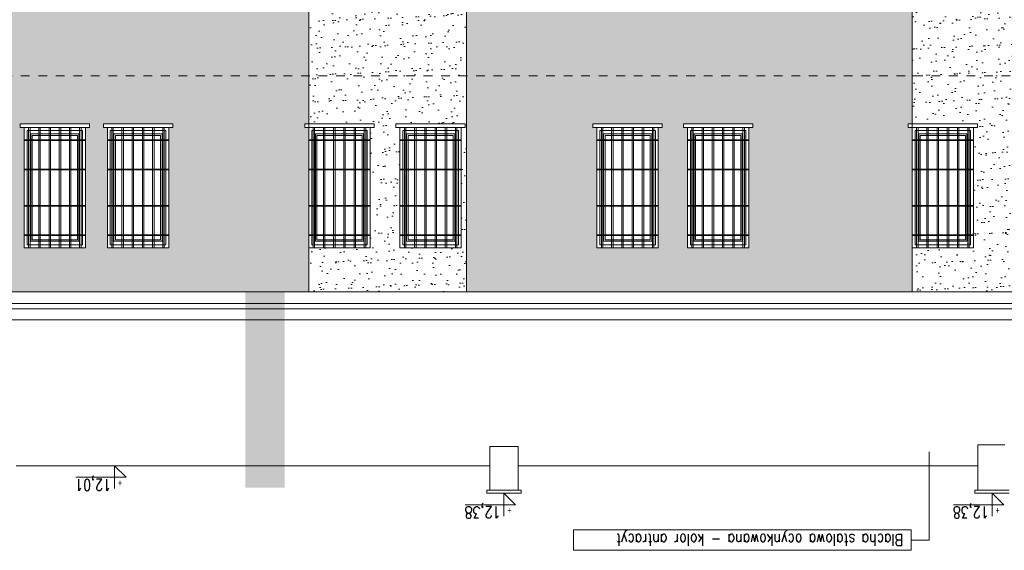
# Model space of a CAD drawing. Header units: millimetres. Extents: x 6354466 to 6508314, y -1889048 to -1342748.
# Tile 69 of 134: x 6392219 to 6405712, y -1736647 to -1729375. Entities that reach past the tile are written whole.
import ezdxf
from ezdxf.enums import TextEntityAlignment as Align

# ---------------------------------------------------------------- set-up
doc = ezdxf.new("R2010")
doc.units = ezdxf.units.MM
doc.linetypes.add('Przerywana', pattern=[4.8, 2.4, -2.4])
for name, color, linetype, lineweight in [('HATCH', 8, 'Continuous', 0), ('L-3', 10, 'Continuous', 18), ('L-5', 152, 'Continuous', 9), ('L-HATCH', 252, 'Continuous', 5), ('L-OPIS', 142, 'Continuous', 9), ('L-TXT', 141, 'Continuous', 9)]:
    doc.layers.add(name, color=color, linetype=linetype, lineweight=lineweight)
doc.styles.add('160', font='simplex.shx', dxfattribs={"width": 0.8, "height": 160})
doc.styles.add('250', font='cdmsimpl.shx', dxfattribs={"width": 0.7, "height": 250})
doc.styles.add('BigSimpl', font='simplex.shx', dxfattribs={"width": 0.8})

# ---------------------------------------------------------------- blocks, each defined once
blk = doc.blocks.new('kota')
at = {"layer": 'L-5', "lineweight": 9, "ltscale": 13}
for p, q in [((202422.9, 343, -935.7), (202422.9, 308.1, -935.7)), ((202467.2, 325.8, -935.7), (202405.3, 325.8, -935.7)), ((202405.3, 325.8, -935.7), (202422.9, 308.1, -935.7))]:
    blk.add_line(p, q, dxfattribs=at)
at = {"layer": 'L-TXT', "style": 'BigSimpl', "width": 0.8}
blk.add_attdef('ZNAK', text='', height=10, dxfattribs=at).set_placement((202417.8, 326.5), align=Align.BOTTOM_RIGHT)

msp = doc.modelspace()

# ---------------------------------------------------------------- hatches: boundary and pattern name
at = {"layer": 'L-3', "lineweight": 5, "ltscale": 10, "transparency": 33554687}
h = msp.add_hatch(dxfattribs=at)
h.set_pattern_fill('AR-SAND', color=256, scale=5.4, angle=45)
h.paths.add_polyline_path([(6390030.6, -1723483.1), (6390030.6, -1726833.1), (6396180.3, -1726833.1), (6396180.3, -1724313.1), (6396125.3, -1724313.1), (6396125.3, -1724263.1), (6396180.3, -1724263.1), (6396180.3, -1723483.1)])
h.paths.add_polyline_path([(6396180.3, -1727561.1), (6396125.3, -1727561.1), (6396125.3, -1727511.1), (6396180.3, -1727511.1), (6396180.3, -1726833.1), (6390030.6, -1726833.1), (6390030.6, -1730143.1), (6396180.3, -1730143.1)])
h.paths.add_polyline_path([(6390030.6, -1730143.1), (6390030.6, -1733102.2), (6395310.3, -1733102.2), (6395310.3, -1735787), (6395850.3, -1735787), (6395850.3, -1733102.2), (6396180.3, -1733102.2), (6396180.3, -1730851.1), (6396125.3, -1730851.1), (6396125.3, -1730801.1), (6396180.3, -1730801.1), (6396180.3, -1730143.1)])
h.paths.add_polyline_path([(6394050.3, -1724263.1), (6395000.3, -1724263.1), (6395000.3, -1724313.1), (6394945.3, -1724313.1), (6394945.3, -1725963.1), (6394105.3, -1725963.1), (6394105.3, -1724313.1), (6394050.3, -1724313.1)], flags=16)
h.paths.add_polyline_path([(6393680.3, -1724263.1), (6393680.3, -1724313.1), (6393625.3, -1724313.1), (6393625.3, -1725963.1), (6392785.3, -1725963.1), (6392785.3, -1724313.1), (6392730.3, -1724313.1), (6392730.3, -1724263.1)], flags=16)
h.paths.add_polyline_path([(6391095.3, -1724263.1), (6391095.3, -1724313.1), (6391040.3, -1724313.1), (6391040.3, -1725963.1), (6390200.3, -1725963.1), (6390200.3, -1724313.1), (6390145.3, -1724313.1), (6390145.3, -1724263.1)], flags=16)
h.paths.add_polyline_path([(6391750.3, -1729211.1), (6390910.3, -1729211.1), (6390910.3, -1727561.1), (6390855.3, -1727561.1), (6390855.3, -1727511.1), (6391805.3, -1727511.1), (6391805.3, -1727561.1), (6391750.3, -1727561.1)], flags=16)
h.paths.add_polyline_path([(6393120.3, -1729211.1), (6392280.3, -1729211.1), (6392280.3, -1727561.1), (6392225.3, -1727561.1), (6392225.3, -1727511.1), (6393175.3, -1727511.1), (6393175.3, -1727561.1), (6393120.3, -1727561.1)], flags=16)
h.paths.add_polyline_path([(6394260.3, -1729211.1), (6393420.3, -1729211.1), (6393420.3, -1727561.1), (6393365.3, -1727561.1), (6393365.3, -1727511.1), (6394315.3, -1727511.1), (6394315.3, -1727561.1), (6394260.3, -1727561.1)], flags=16)
h.paths.add_polyline_path([(6393120.3, -1732501.1), (6392280.3, -1732501.1), (6392280.3, -1730851.1), (6392225.3, -1730851.1), (6392225.3, -1730801.1), (6393175.3, -1730801.1), (6393175.3, -1730851.1), (6393120.3, -1730851.1)], flags=16)
h.paths.add_polyline_path([(6394260.3, -1732501.1), (6393420.3, -1732501.1), (6393420.3, -1730851.1), (6393365.3, -1730851.1), (6393365.3, -1730801.1), (6394315.3, -1730801.1), (6394315.3, -1730851.1), (6394260.3, -1730851.1)], flags=16)
h.paths.add_polyline_path([(6391805.3, -1730851.1), (6391750.3, -1730851.1), (6391750.3, -1732501.1), (6390910.3, -1732501.1), (6390910.3, -1730851.1), (6390855.3, -1730851.1), (6390855.3, -1730801.1), (6391805.3, -1730801.1)], flags=16)
h.paths.add_polyline_path([(6393565.3, -1724313.1), (6393565.3, -1724483.1), (6393625.3, -1724483.1), (6393625.3, -1724493.1), (6393565.3, -1724493.1), (6393565.3, -1725963.1), (6393545.3, -1725963.1), (6393545.3, -1725873.1), (6393425.3, -1725873.1), (6393425.3, -1725963.1), (6393405.3, -1725963.1), (6393405.3, -1725873.1), (6392875.3, -1725873.1), (6392875.3, -1724493.1), (6392785.3, -1724493.1), (6392785.3, -1724483.1), (6392875.3, -1724483.1), (6392875.3, -1724403.1), (6393405.3, -1724403.1), (6393405.3, -1724313.1), (6393425.3, -1724313.1), (6393425.3, -1724403.1), (6393545.3, -1724403.1), (6393545.3, -1724313.1)], flags=0)
h = msp.add_hatch(dxfattribs=at)
h.set_pattern_fill('AR-SAND', color=256, scale=5.4, angle=45)
h.paths.add_polyline_path([(6396180.3, -1723483.1), (6396180.3, -1724263.1), (6397075.3, -1724263.1), (6397075.3, -1724313.1), (6397020.3, -1724313.1), (6397020.3, -1725963.1), (6396180.3, -1725963.1), (6396180.3, -1726833.1), (6398340.3, -1726833.1), (6398340.3, -1723483.1)])
h.paths.add_polyline_path([(6396180.3, -1726833.1), (6396180.3, -1727511.1), (6397075.3, -1727511.1), (6397075.3, -1727561.1), (6397020.3, -1727561.1), (6397020.3, -1729211.1), (6396180.3, -1729211.1), (6396180.3, -1730143.1), (6398340.3, -1730143.1), (6398340.3, -1726833.1)])
h.paths.add_polyline_path([(6396180.3, -1730143.1), (6396180.3, -1730801.1), (6397075.3, -1730801.1), (6397075.3, -1730851.1), (6397020.3, -1730851.1), (6397020.3, -1732501.1), (6396180.3, -1732501.1), (6396180.3, -1733102.2), (6398340.3, -1733102.2), (6398340.3, -1730143.1)])
h.paths.add_polyline_path([(6398325.3, -1724263.1), (6398325.3, -1724313.1), (6398270.3, -1724313.1), (6398270.3, -1725963.1), (6397430.3, -1725963.1), (6397430.3, -1724313.1), (6397375.3, -1724313.1), (6397375.3, -1724263.1)], flags=16)
h.paths.add_polyline_path([(6397375.3, -1727511.1), (6398325.3, -1727511.1), (6398325.3, -1727561.1), (6398270.3, -1727561.1), (6398270.3, -1729211.1), (6397430.3, -1729211.1), (6397430.3, -1727561.1), (6397375.3, -1727561.1)], flags=16)
h.paths.add_polyline_path([(6398325.3, -1730801.1), (6398325.3, -1730851.1), (6398270.3, -1730851.1), (6398270.3, -1732501.1), (6397430.3, -1732501.1), (6397430.3, -1730851.1), (6397375.3, -1730851.1), (6397375.3, -1730801.1)], flags=16)
h = msp.add_hatch(dxfattribs=at)
h.set_pattern_fill('AR-SAND', color=256, scale=5.4, angle=45)
h.paths.add_polyline_path([(6404450.3, -1724313.1), (6404395.3, -1724313.1), (6404395.3, -1724263.1), (6404450.3, -1724263.1), (6404450.3, -1723483.1), (6398340.3, -1723483.1), (6398340.3, -1726833.1), (6404450.3, -1726833.1)])
h.paths.add_polyline_path([(6404450.3, -1730851.1), (6404395.3, -1730851.1), (6404395.3, -1730801.1), (6404450.3, -1730801.1), (6404450.3, -1730143.1), (6398340.3, -1730143.1), (6398340.3, -1733102.2), (6404450.3, -1733102.2)])
h.paths.add_polyline_path([(6398340.3, -1726833.1), (6398340.3, -1730143.1), (6404450.3, -1730143.1), (6404450.3, -1727561.1), (6404395.3, -1727561.1), (6404395.3, -1727511.1), (6404450.3, -1727511.1), (6404450.3, -1726833.1)])
h.paths.add_polyline_path([(6401025.3, -1724313.1), (6400970.3, -1724313.1), (6400970.3, -1725963.1), (6400130.3, -1725963.1), (6400130.3, -1724313.1), (6400075.3, -1724313.1), (6400075.3, -1724263.1), (6401025.3, -1724263.1)], flags=16)
h.paths.add_polyline_path([(6402265.3, -1724313.1), (6402210.3, -1724313.1), (6402210.3, -1725963.1), (6401370.3, -1725963.1), (6401370.3, -1724313.1), (6401315.3, -1724313.1), (6401315.3, -1724263.1), (6402265.3, -1724263.1)], flags=16)
h.paths.add_polyline_path([(6401025.3, -1730851.1), (6400970.3, -1730851.1), (6400970.3, -1732501.1), (6400130.3, -1732501.1), (6400130.3, -1730851.1), (6400075.3, -1730851.1), (6400075.3, -1730801.1), (6401025.3, -1730801.1)], flags=16)
h.paths.add_polyline_path([(6402265.3, -1730851.1), (6402210.3, -1730851.1), (6402210.3, -1732501.1), (6401370.3, -1732501.1), (6401370.3, -1730851.1), (6401315.3, -1730851.1), (6401315.3, -1730801.1), (6402265.3, -1730801.1)], flags=16)
h.paths.add_polyline_path([(6401025.3, -1727561.1), (6400970.3, -1727561.1), (6400970.3, -1729211.1), (6400130.3, -1729211.1), (6400130.3, -1727561.1), (6400075.3, -1727561.1), (6400075.3, -1727511.1), (6401025.3, -1727511.1)], flags=16)
h.paths.add_polyline_path([(6402210.3, -1729211.1), (6401370.3, -1729211.1), (6401370.3, -1727561.1), (6401315.3, -1727561.1), (6401315.3, -1727511.1), (6402265.3, -1727511.1), (6402265.3, -1727561.1), (6402210.3, -1727561.1)], flags=16)
h = msp.add_hatch(dxfattribs=at)
h.set_pattern_fill('AR-SAND', color=256, scale=5.4, angle=45)
h.paths.add_polyline_path([(6406640.3, -1724263.1), (6406640.3, -1723483.1), (6404450.3, -1723483.1), (6404450.3, -1724263.1), (6405345.3, -1724263.1), (6405345.3, -1724313.1), (6405290.3, -1724313.1), (6405290.3, -1725963.1), (6404450.3, -1725963.1), (6404450.3, -1726833.1), (6406640.3, -1726833.1), (6406640.3, -1725963.1), (6405800.3, -1725963.1), (6405800.3, -1724313.1), (6405745.3, -1724313.1), (6405745.3, -1724263.1)])
h.paths.add_polyline_path([(6405745.3, -1727561.1), (6405745.3, -1727511.1), (6406640.3, -1727511.1), (6406640.3, -1726833.1), (6404450.3, -1726833.1), (6404450.3, -1727511.1), (6405345.3, -1727511.1), (6405345.3, -1727561.1), (6405290.3, -1727561.1), (6405290.3, -1729211.1), (6404450.3, -1729211.1), (6404450.3, -1730143.1), (6406640.3, -1730143.1), (6406640.3, -1729211.1), (6405800.3, -1729211.1), (6405800.3, -1727561.1)])
h.paths.add_polyline_path([(6404450.3, -1730143.1), (6404450.3, -1730801.1), (6405345.3, -1730801.1), (6405345.3, -1730851.1), (6405290.3, -1730851.1), (6405290.3, -1732501.1), (6404450.3, -1732501.1), (6404450.3, -1733102.2), (6406640.3, -1733102.2), (6406640.3, -1732501.1), (6405800.3, -1732501.1), (6405800.3, -1730851.1), (6405745.3, -1730851.1), (6405745.3, -1730801.1), (6406640.3, -1730801.1), (6406640.3, -1730143.1)])

# ---------------------------------------------------------------- linework, layer by layer
at = {"layer": 'HATCH'}
for points in [[(6392320.3, -1730891.1), (6393080.3, -1730891.1), (6393080.3, -1732461.1), (6392320.3, -1732461.1)], [(6392360.3, -1730851.1), (6392340.3, -1730851.1), (6392340.3, -1732501.1), (6392360.3, -1732501.1)], [(6392370.3, -1730941.1), (6393030.3, -1730941.1), (6393030.3, -1732411.1), (6392370.3, -1732411.1)], [(6392390.3, -1730961.1), (6393010.3, -1730961.1), (6393010.3, -1732391.1), (6392390.3, -1732391.1)], [(6392500.3, -1730851.1), (6392480.3, -1730851.1), (6392480.3, -1732501.1), (6392500.3, -1732501.1)], [(6392640.3, -1730851.1), (6392620.3, -1730851.1), (6392620.3, -1732501.1), (6392640.3, -1732501.1)], [(6392760.3, -1730851.1), (6392780.3, -1730851.1), (6392780.3, -1732501.1), (6392760.3, -1732501.1)], [(6392900.3, -1730851.1), (6392920.3, -1730851.1), (6392920.3, -1732501.1), (6392900.3, -1732501.1)], [(6393040.3, -1730851.1), (6393060.3, -1730851.1), (6393060.3, -1732501.1), (6393040.3, -1732501.1)], [(6393460.3, -1730891.1), (6394220.3, -1730891.1), (6394220.3, -1732461.1), (6393460.3, -1732461.1)], [(6393500.3, -1730851.1), (6393480.3, -1730851.1), (6393480.3, -1732501.1), (6393500.3, -1732501.1)], [(6393510.3, -1730941.1), (6394170.3, -1730941.1), (6394170.3, -1732411.1), (6393510.3, -1732411.1)], [(6393530.3, -1730961.1), (6394150.3, -1730961.1), (6394150.3, -1732391.1), (6393530.3, -1732391.1)], [(6393640.3, -1730851.1), (6393620.3, -1730851.1), (6393620.3, -1732501.1), (6393640.3, -1732501.1)], [(6393780.3, -1730851.1), (6393760.3, -1730851.1), (6393760.3, -1732501.1), (6393780.3, -1732501.1)], [(6393900.3, -1730851.1), (6393920.3, -1730851.1), (6393920.3, -1732501.1), (6393900.3, -1732501.1)], [(6394040.3, -1730851.1), (6394060.3, -1730851.1), (6394060.3, -1732501.1), (6394040.3, -1732501.1)], [(6394180.3, -1730851.1), (6394200.3, -1730851.1), (6394200.3, -1732501.1), (6394180.3, -1732501.1)], [(6396220.3, -1730891.1), (6396980.3, -1730891.1), (6396980.3, -1732461.1), (6396220.3, -1732461.1)], [(6396260.3, -1730851.1), (6396240.3, -1730851.1), (6396240.3, -1732501.1), (6396260.3, -1732501.1)], [(6396270.3, -1730941.1), (6396930.3, -1730941.1), (6396930.3, -1732411.1), (6396270.3, -1732411.1)], [(6396290.3, -1730961.1), (6396910.3, -1730961.1), (6396910.3, -1732391.1), (6396290.3, -1732391.1)], [(6396400.3, -1730851.1), (6396380.3, -1730851.1), (6396380.3, -1732501.1), (6396400.3, -1732501.1)], [(6396540.3, -1730851.1), (6396520.3, -1730851.1), (6396520.3, -1732501.1), (6396540.3, -1732501.1)], [(6396660.3, -1730851.1), (6396680.3, -1730851.1), (6396680.3, -1732501.1), (6396660.3, -1732501.1)], [(6396800.3, -1730851.1), (6396820.3, -1730851.1), (6396820.3, -1732501.1), (6396800.3, -1732501.1)], [(6396940.3, -1730851.1), (6396960.3, -1730851.1), (6396960.3, -1732501.1), (6396940.3, -1732501.1)], [(6397470.3, -1730891.1), (6398230.3, -1730891.1), (6398230.3, -1732461.1), (6397470.3, -1732461.1)], [(6397510.3, -1730851.1), (6397490.3, -1730851.1), (6397490.3, -1732501.1), (6397510.3, -1732501.1)], [(6397520.3, -1730941.1), (6398180.3, -1730941.1), (6398180.3, -1732411.1), (6397520.3, -1732411.1)], [(6397540.3, -1730961.1), (6398160.3, -1730961.1), (6398160.3, -1732391.1), (6397540.3, -1732391.1)], [(6397650.3, -1730851.1), (6397630.3, -1730851.1), (6397630.3, -1732501.1), (6397650.3, -1732501.1)], [(6397790.3, -1730851.1), (6397770.3, -1730851.1), (6397770.3, -1732501.1), (6397790.3, -1732501.1)], [(6397910.3, -1730851.1), (6397930.3, -1730851.1), (6397930.3, -1732501.1), (6397910.3, -1732501.1)], [(6398050.3, -1730851.1), (6398070.3, -1730851.1), (6398070.3, -1732501.1), (6398050.3, -1732501.1)], [(6398190.3, -1730851.1), (6398210.3, -1730851.1), (6398210.3, -1732501.1), (6398190.3, -1732501.1)], [(6400170.3, -1730891.1), (6400930.3, -1730891.1), (6400930.3, -1732461.1), (6400170.3, -1732461.1)], [(6400210.3, -1730851.1), (6400190.3, -1730851.1), (6400190.3, -1732501.1), (6400210.3, -1732501.1)], [(6400220.3, -1730941.1), (6400880.3, -1730941.1), (6400880.3, -1732411.1), (6400220.3, -1732411.1)], [(6400240.3, -1730961.1), (6400860.3, -1730961.1), (6400860.3, -1732391.1), (6400240.3, -1732391.1)], [(6400350.3, -1730851.1), (6400330.3, -1730851.1), (6400330.3, -1732501.1), (6400350.3, -1732501.1)], [(6400490.3, -1730851.1), (6400470.3, -1730851.1), (6400470.3, -1732501.1), (6400490.3, -1732501.1)], [(6400610.3, -1730851.1), (6400630.3, -1730851.1), (6400630.3, -1732501.1), (6400610.3, -1732501.1)], [(6400750.3, -1730851.1), (6400770.3, -1730851.1), (6400770.3, -1732501.1), (6400750.3, -1732501.1)], [(6400890.3, -1730851.1), (6400910.3, -1730851.1), (6400910.3, -1732501.1), (6400890.3, -1732501.1)], [(6401410.3, -1730891.1), (6402170.3, -1730891.1), (6402170.3, -1732461.1), (6401410.3, -1732461.1)], [(6401450.3, -1730851.1), (6401430.3, -1730851.1), (6401430.3, -1732501.1), (6401450.3, -1732501.1)], [(6401460.3, -1730941.1), (6402120.3, -1730941.1), (6402120.3, -1732411.1), (6401460.3, -1732411.1)], [(6401480.3, -1730961.1), (6402100.3, -1730961.1), (6402100.3, -1732391.1), (6401480.3, -1732391.1)], [(6401590.3, -1730851.1), (6401570.3, -1730851.1), (6401570.3, -1732501.1), (6401590.3, -1732501.1)], [(6401730.3, -1730851.1), (6401710.3, -1730851.1), (6401710.3, -1732501.1), (6401730.3, -1732501.1)], [(6401850.3, -1730851.1), (6401870.3, -1730851.1), (6401870.3, -1732501.1), (6401850.3, -1732501.1)], [(6401990.3, -1730851.1), (6402010.3, -1730851.1), (6402010.3, -1732501.1), (6401990.3, -1732501.1)], [(6402130.3, -1730851.1), (6402150.3, -1730851.1), (6402150.3, -1732501.1), (6402130.3, -1732501.1)], [(6404490.3, -1730891.1), (6405250.3, -1730891.1), (6405250.3, -1732461.1), (6404490.3, -1732461.1)], [(6404530.3, -1730851.1), (6404510.3, -1730851.1), (6404510.3, -1732501.1), (6404530.3, -1732501.1)], [(6404540.3, -1730941.1), (6405200.3, -1730941.1), (6405200.3, -1732411.1), (6404540.3, -1732411.1)], [(6404560.3, -1730961.1), (6405180.3, -1730961.1), (6405180.3, -1732391.1), (6404560.3, -1732391.1)], [(6404670.3, -1730851.1), (6404650.3, -1730851.1), (6404650.3, -1732501.1), (6404670.3, -1732501.1)], [(6404810.3, -1730851.1), (6404790.3, -1730851.1), (6404790.3, -1732501.1), (6404810.3, -1732501.1)], [(6404930.3, -1730851.1), (6404950.3, -1730851.1), (6404950.3, -1732501.1), (6404930.3, -1732501.1)], [(6405070.3, -1730851.1), (6405090.3, -1730851.1), (6405090.3, -1732501.1), (6405070.3, -1732501.1)], [(6405210.3, -1730851.1), (6405230.3, -1730851.1), (6405230.3, -1732501.1), (6405210.3, -1732501.1)], [(6392280.3, -1731031.1), (6393120.3, -1731031.1), (6393120.3, -1731021.1), (6392280.3, -1731021.1)], [(6393420.3, -1731031.1), (6394260.3, -1731031.1), (6394260.3, -1731021.1), (6393420.3, -1731021.1)], [(6396180.3, -1731031.1), (6397020.3, -1731031.1), (6397020.3, -1731021.1), (6396180.3, -1731021.1)], [(6397430.3, -1731031.1), (6398270.3, -1731031.1), (6398270.3, -1731021.1), (6397430.3, -1731021.1)], [(6400130.3, -1731031.1), (6400970.3, -1731031.1), (6400970.3, -1731021.1), (6400130.3, -1731021.1)], [(6401370.3, -1731031.1), (6402210.3, -1731031.1), (6402210.3, -1731021.1), (6401370.3, -1731021.1)], [(6404450.3, -1731031.1), (6405290.3, -1731031.1), (6405290.3, -1731021.1), (6404450.3, -1731021.1)], [(6392280.3, -1731431.1), (6393120.3, -1731431.1), (6393120.3, -1731421.1), (6392280.3, -1731421.1)], [(6392280.3, -1731431.1), (6393120.3, -1731431.1), (6393120.3, -1731421.1), (6392280.3, -1731421.1)], [(6393420.3, -1731431.1), (6394260.3, -1731431.1), (6394260.3, -1731421.1), (6393420.3, -1731421.1)], [(6393420.3, -1731431.1), (6394260.3, -1731431.1), (6394260.3, -1731421.1), (6393420.3, -1731421.1)], [(6396180.3, -1731431.1), (6397020.3, -1731431.1), (6397020.3, -1731421.1), (6396180.3, -1731421.1)], [(6396180.3, -1731431.1), (6397020.3, -1731431.1), (6397020.3, -1731421.1), (6396180.3, -1731421.1)], [(6397430.3, -1731431.1), (6398270.3, -1731431.1), (6398270.3, -1731421.1), (6397430.3, -1731421.1)], [(6397430.3, -1731431.1), (6398270.3, -1731431.1), (6398270.3, -1731421.1), (6397430.3, -1731421.1)], [(6400130.3, -1731431.1), (6400970.3, -1731431.1), (6400970.3, -1731421.1), (6400130.3, -1731421.1)], [(6400130.3, -1731431.1), (6400970.3, -1731431.1), (6400970.3, -1731421.1), (6400130.3, -1731421.1)], [(6401370.3, -1731431.1), (6402210.3, -1731431.1), (6402210.3, -1731421.1), (6401370.3, -1731421.1)], [(6401370.3, -1731431.1), (6402210.3, -1731431.1), (6402210.3, -1731421.1), (6401370.3, -1731421.1)], [(6404450.3, -1731431.1), (6405290.3, -1731431.1), (6405290.3, -1731421.1), (6404450.3, -1731421.1)], [(6404450.3, -1731431.1), (6405290.3, -1731431.1), (6405290.3, -1731421.1), (6404450.3, -1731421.1)], [(6392280.3, -1731921.1), (6393120.3, -1731921.1), (6393120.3, -1731931.1), (6392280.3, -1731931.1)], [(6392280.3, -1731931.1), (6393120.3, -1731931.1), (6393120.3, -1731921.1), (6392280.3, -1731921.1)], [(6393420.3, -1731921.1), (6394260.3, -1731921.1), (6394260.3, -1731931.1), (6393420.3, -1731931.1)], [(6393420.3, -1731931.1), (6394260.3, -1731931.1), (6394260.3, -1731921.1), (6393420.3, -1731921.1)], [(6396180.3, -1731921.1), (6397020.3, -1731921.1), (6397020.3, -1731931.1), (6396180.3, -1731931.1)], [(6396180.3, -1731931.1), (6397020.3, -1731931.1), (6397020.3, -1731921.1), (6396180.3, -1731921.1)], [(6397430.3, -1731921.1), (6398270.3, -1731921.1), (6398270.3, -1731931.1), (6397430.3, -1731931.1)], [(6397430.3, -1731931.1), (6398270.3, -1731931.1), (6398270.3, -1731921.1), (6397430.3, -1731921.1)], [(6400130.3, -1731921.1), (6400970.3, -1731921.1), (6400970.3, -1731931.1), (6400130.3, -1731931.1)], [(6400130.3, -1731931.1), (6400970.3, -1731931.1), (6400970.3, -1731921.1), (6400130.3, -1731921.1)], [(6401370.3, -1731921.1), (6402210.3, -1731921.1), (6402210.3, -1731931.1), (6401370.3, -1731931.1)], [(6401370.3, -1731931.1), (6402210.3, -1731931.1), (6402210.3, -1731921.1), (6401370.3, -1731921.1)], [(6404450.3, -1731921.1), (6405290.3, -1731921.1), (6405290.3, -1731931.1), (6404450.3, -1731931.1)], [(6404450.3, -1731931.1), (6405290.3, -1731931.1), (6405290.3, -1731921.1), (6404450.3, -1731921.1)], [(6392280.3, -1732321.1), (6393120.3, -1732321.1), (6393120.3, -1732331.1), (6392280.3, -1732331.1)], [(6392280.3, -1732331.1), (6393120.3, -1732331.1), (6393120.3, -1732321.1), (6392280.3, -1732321.1)], [(6393420.3, -1732321.1), (6394260.3, -1732321.1), (6394260.3, -1732331.1), (6393420.3, -1732331.1)], [(6393420.3, -1732331.1), (6394260.3, -1732331.1), (6394260.3, -1732321.1), (6393420.3, -1732321.1)], [(6396180.3, -1732321.1), (6397020.3, -1732321.1), (6397020.3, -1732331.1), (6396180.3, -1732331.1)], [(6396180.3, -1732331.1), (6397020.3, -1732331.1), (6397020.3, -1732321.1), (6396180.3, -1732321.1)], [(6397430.3, -1732321.1), (6398270.3, -1732321.1), (6398270.3, -1732331.1), (6397430.3, -1732331.1)], [(6397430.3, -1732331.1), (6398270.3, -1732331.1), (6398270.3, -1732321.1), (6397430.3, -1732321.1)], [(6400130.3, -1732321.1), (6400970.3, -1732321.1), (6400970.3, -1732331.1), (6400130.3, -1732331.1)], [(6400130.3, -1732331.1), (6400970.3, -1732331.1), (6400970.3, -1732321.1), (6400130.3, -1732321.1)], [(6401370.3, -1732321.1), (6402210.3, -1732321.1), (6402210.3, -1732331.1), (6401370.3, -1732331.1)], [(6401370.3, -1732331.1), (6402210.3, -1732331.1), (6402210.3, -1732321.1), (6401370.3, -1732321.1)], [(6404450.3, -1732321.1), (6405290.3, -1732321.1), (6405290.3, -1732331.1), (6404450.3, -1732331.1)], [(6404450.3, -1732331.1), (6405290.3, -1732331.1), (6405290.3, -1732321.1), (6404450.3, -1732321.1)]]:
    msp.add_lwpolyline(points, close=True, dxfattribs=at)
at = {"layer": 'L-5', "ltscale": 8}
for p, q in [((6396180.3, -1733102.2), (6396180.3, -1723021.1)), ((6398340.3, -1733102.2), (6398340.3, -1723021.1)), ((6404450.3, -1733102.2), (6404450.3, -1723021.1)), ((6383740.3, -1733262.8), (6395850.3, -1733262.8)), ((6395850.3, -1733262.8), (6413450.3, -1733262.8)), ((6383740.3, -1733337.8), (6395850.3, -1733337.8)), ((6395850.3, -1733337.8), (6413450.3, -1733337.8))]:
    msp.add_line(p, q, dxfattribs=at)
at = {"layer": 'L-5'}
for p, q in [((6390030.6, -1733102.2), (6395850.3, -1733102.2)), ((6395850.3, -1733102.2), (6413225.1, -1733102.2)), ((6383740.3, -1733489.7), (6395850.3, -1733489.7)), ((6395850.3, -1733489.7), (6413450.3, -1733489.7)), ((6398660.3, -1735823.1), (6398660.3, -1735223.1)), ((6398660.3, -1735223.1), (6399050.3, -1735223.1)), ((6399050.3, -1735823.1), (6399050.3, -1735223.1)), ((6405350.3, -1735823.1), (6405350.3, -1735203.1)), ((6405350.3, -1735203.1), (6405720.3, -1735203.1)), ((6395850.3, -1735487), (6392170.3, -1735487)), ((6395850.3, -1735487), (6392170.3, -1735487)), ((6398660.3, -1735487), (6395850.3, -1735487)), ((6398660.3, -1735487), (6395850.3, -1735487)), ((6405350.3, -1735487), (6399050.3, -1735487)), ((6405350.3, -1735487), (6399050.3, -1735487)), ((6393128.8, -1735646), (6392987.1, -1735646)), ((6398620.3, -1735823.1), (6399090.3, -1735823.1)), ((6398620.3, -1735823.1), (6398620.3, -1735863.1)), ((6399090.3, -1735823.1), (6399090.3, -1735863.1)), ((6405310.3, -1735823.1), (6405780.3, -1735823.1)), ((6405310.3, -1735823.1), (6405310.3, -1735863.1)), ((6398620.3, -1735863.1), (6399090.3, -1735863.1)), ((6405310.3, -1735863.1), (6405780.3, -1735863.1)), ((6398466.7, -1736022.1), (6398325, -1736022.1)), ((6405156.7, -1736022.1), (6405015, -1736022.1))]:
    msp.add_line(p, q, dxfattribs=at)
for points in [[(6392225.3, -1730801.1), (6393175.3, -1730801.1), (6393175.3, -1730851.1), (6392225.3, -1730851.1)], [(6393365.3, -1730801.1), (6394315.3, -1730801.1), (6394315.3, -1730851.1), (6393365.3, -1730851.1)], [(6396125.3, -1730801.1), (6397075.3, -1730801.1), (6397075.3, -1730851.1), (6396125.3, -1730851.1)], [(6397375.3, -1730801.1), (6398325.3, -1730801.1), (6398325.3, -1730851.1), (6397375.3, -1730851.1)], [(6400075.3, -1730801.1), (6401025.3, -1730801.1), (6401025.3, -1730851.1), (6400075.3, -1730851.1)], [(6401315.3, -1730801.1), (6402265.3, -1730801.1), (6402265.3, -1730851.1), (6401315.3, -1730851.1)], [(6404395.3, -1730801.1), (6405345.3, -1730801.1), (6405345.3, -1730851.1), (6404395.3, -1730851.1)], [(6392280.3, -1730851.1), (6393120.3, -1730851.1), (6393120.3, -1732501.1), (6392280.3, -1732501.1)], [(6392280.3, -1730851.1), (6393120.3, -1730851.1), (6393120.3, -1732501.1), (6392280.3, -1732501.1)], [(6393420.3, -1730851.1), (6394260.3, -1730851.1), (6394260.3, -1732501.1), (6393420.3, -1732501.1)], [(6393420.3, -1730851.1), (6394260.3, -1730851.1), (6394260.3, -1732501.1), (6393420.3, -1732501.1)], [(6396180.3, -1730851.1), (6397020.3, -1730851.1), (6397020.3, -1732501.1), (6396180.3, -1732501.1)], [(6396180.3, -1730851.1), (6397020.3, -1730851.1), (6397020.3, -1732501.1), (6396180.3, -1732501.1)], [(6397430.3, -1730851.1), (6398270.3, -1730851.1), (6398270.3, -1732501.1), (6397430.3, -1732501.1)], [(6397430.3, -1730851.1), (6398270.3, -1730851.1), (6398270.3, -1732501.1), (6397430.3, -1732501.1)], [(6400130.3, -1730851.1), (6400970.3, -1730851.1), (6400970.3, -1732501.1), (6400130.3, -1732501.1)], [(6400130.3, -1730851.1), (6400970.3, -1730851.1), (6400970.3, -1732501.1), (6400130.3, -1732501.1)], [(6401370.3, -1730851.1), (6402210.3, -1730851.1), (6402210.3, -1732501.1), (6401370.3, -1732501.1)], [(6401370.3, -1730851.1), (6402210.3, -1730851.1), (6402210.3, -1732501.1), (6401370.3, -1732501.1)], [(6404450.3, -1730851.1), (6405290.3, -1730851.1), (6405290.3, -1732501.1), (6404450.3, -1732501.1)], [(6404450.3, -1730851.1), (6405290.3, -1730851.1), (6405290.3, -1732501.1), (6404450.3, -1732501.1)]]:
    msp.add_lwpolyline(points, close=True, dxfattribs=at)
at = {"layer": 'L-HATCH', "linetype": 'Przerywana', "lineweight": 13, "ltscale": 50}
msp.add_line((6380714.1, -1730143.1), (6428515.4, -1730143.1), dxfattribs=at)
at = {"layer": 'L-OPIS'}
for p, q in [((6404681.4, -1736506), (6404681.4, -1735297.3)), ((6404433.7, -1736506), (6404681.4, -1736506))]:
    msp.add_line(p, q, dxfattribs=at)
msp.add_lwpolyline([(6399806.5, -1736646.5), (6404433.7, -1736646.5), (6404433.7, -1736365.5), (6399806.5, -1736365.5)], close=True, dxfattribs=at)

# ---------------------------------------------------------------- block references
at = {"layer": 'L-5'}
ref = msp.add_blockref('kota', (8220661.6, -1733090.1, 8421.4), dxfattribs=dict(at, xscale=9, yscale=9, zscale=9, rotation=180))
ref.add_attrib('ZNAK', '+', dxfattribs={"layer": 'L-TXT', "height": 90, "rotation": 180, "style": '250', "width": 0.8}).set_placement((6398901.8, -1736029.1, 8421.4), align=Align.BOTTOM_RIGHT)
ref = msp.add_blockref('kota', (8227351.6, -1733090.1, 8421.4), dxfattribs=dict(at, xscale=9, yscale=9, zscale=9, rotation=180))
ref.add_attrib('ZNAK', '+', dxfattribs={"layer": 'L-TXT', "height": 90, "rotation": 180, "style": '250', "width": 0.8}).set_placement((6405591.8, -1736029.1, 8421.4), align=Align.BOTTOM_RIGHT)
at = {"layer": 'L-OPIS'}
ref = msp.add_blockref('kota', (8215323.7, -1732714.1, 8421.4), dxfattribs=dict(at, xscale=9, yscale=9, zscale=9, rotation=180))
ref.add_attrib('ZNAK', '+', dxfattribs={"layer": 'L-TXT', "height": 90, "rotation": 180, "style": '250', "width": 0.8}).set_placement((6393563.8, -1735653, 8421.4), align=Align.BOTTOM_RIGHT)

# ---------------------------------------------------------------- texts
at = {"layer": 'L-OPIS', "char_height": 160, "attachment_point": 1, "rotation": 180, "style": '160'}
for s, insert, width in [('12,01', (6393472.4, -1735831), 2915.425), ('12,38', (6398810.3, -1736207.1), 2915.425), ('12,38', (6405500.3, -1736207.1), 2915.425), ('Blacha stalowa ocynkowana - kolor antracyt', (6404328.4, -1736583.9), 5414.745)]:
    msp.add_mtext(s, dxfattribs=dict(at, insert=insert, width=width))

doc.saveas('drawing.dxf')
